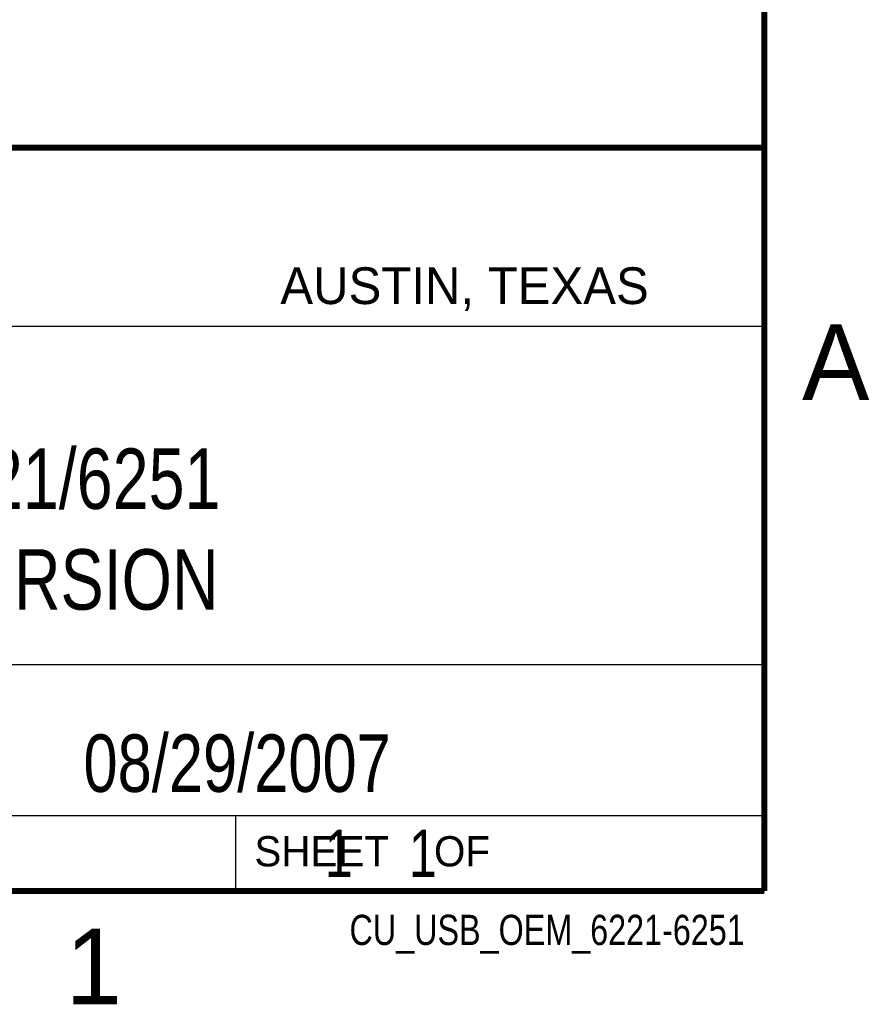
# Model space of a CAD drawing. Header units: inches. Extents: x 0 to 22, y 0 to 17.
# Tile 7 of 8: x 19 to 21.8, y 0.1 to 3.4. Entities that reach past the tile are written whole.
import ezdxf
from ezdxf.enums import TextEntityAlignment as Align

# ---------------------------------------------------------------- set-up
doc = ezdxf.new("R2010")
doc.units = ezdxf.units.IN
doc.header["$LTSCALE"] = 1.21
doc.header["$MEASUREMENT"] = 0
doc.layers.get('0').update_dxf_attribs({"linetype": 'CONTINUOUS'})
doc.styles.get("Standard").update_dxf_attribs({"font": 'txt', "width": 0.8})

msp = doc.modelspace()

# ---------------------------------------------------------------- linework, layer by layer
at = {"color": 2, "linetype": 'CONTINUOUS'}
for p, q in [((16.3737, 2.9596), (21.5037, 2.9596)), ((16.375, 2.96), (21.5, 2.96)), ((21.5037, 2.9596), (21.5037, 1.2496)), ((16.7288, 2.37), (21.5, 2.37)), ((16.3737, 1.2496), (21.5037, 1.2496)), ((18.01, 1.25), (21.5, 1.25)), ((21.5, 1.25), (21.5, 0.75)), ((16.375, 0.75), (21.5, 0.75)), ((18.01, 0.75), (21.5, 0.75)), ((19.75, 0.75), (21.5, 0.75)), ((19.75, 0.75), (19.75, 0.5)), ((21.5, 0.75), (21.5, 0.5)), ((19.75, 0.5), (21.5, 0.5)), ((20.4977, 0.4994), (21.4977, 0.4994)), ((20.4977, 0.4994), (20.4977, 0.4989)), ((20.4977, 0.4989), (21.4977, 0.4989)), ((21.4977, 0.4994), (21.4977, 0.4989))]:
    msp.add_line(p, q, dxfattribs=at)
at = {"color": 7, "linetype": 'CONTINUOUS', "const_width": 0.02}
for points in [[(21.5, 0.5), (21.5, 16.5)], [(13.6, 2.9595), (21.5, 2.96)], [(0.5, 0.5), (21.5, 0.5)]]:
    msp.add_lwpolyline(points, dxfattribs=at)

# ---------------------------------------------------------------- texts
at = {"color": 2, "linetype": 'CONTINUOUS'}
for s, height, p in [('AUSTIN, TEXAS', 0.121576, (19.898, 2.4426)), ('A', 0.25, (21.625, 2.125)), ('SHEET    OF', 0.1, (19.8121, 0.5815)), ('1', 0.25, (19.1875, 0.125))]:
    msp.add_text(s, height=height, dxfattribs=at).set_placement(p)
at = {"color": 2, "linetype": 'CONTINUOUS', "width": 0.8}
msp.add_text('CU_USB_OEM_6221-6251', height=0.1, dxfattribs=at).set_placement((21.4352, 0.3213), align=Align.RIGHT)
at = {"color": 7, "linetype": 'CONTINUOUS'}
for s, insert, char_height, width, attachment_point in [('USB-6221/6251\\POEM VERSION', (18.9387, 1.9646), 0.2, 2.08, 2), ('08/29/2007 ', (19.755, 1.0181), 0.19, 1.672, 2), ('     1    1', (19.8125, 0.7031), 0.15625, 1.375, 1)]:
    msp.add_mtext(s, dxfattribs=dict(at, insert=insert, char_height=char_height, width=width, attachment_point=attachment_point))

doc.saveas('drawing.dxf')
